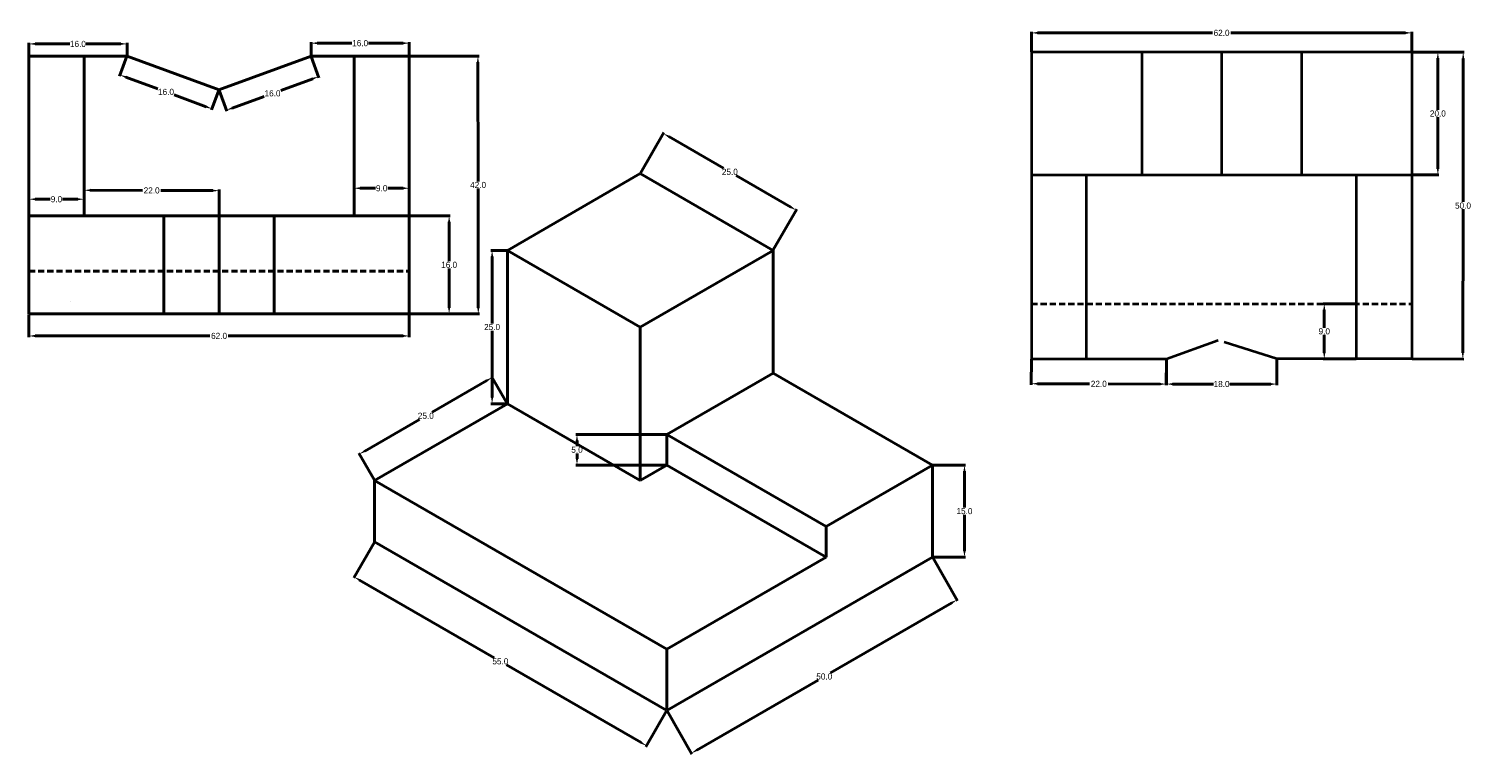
# Model space of a CAD drawing. Header units: millimetres. Extents: x -7 to 228, y -89 to 29.
import ezdxf

# ---------------------------------------------------------------- set-up
doc = ezdxf.new("R2010")
doc.units = ezdxf.units.MM
doc.header["$MEASUREMENT"] = 0
doc.linetypes.add('DASHEDX2', pattern=[1.5, 1, -0.5])
doc.layers.add('Layer1', color=2, linetype='Continuous', lineweight=40)
doc.layers.add('Layer2', color=2, linetype='DASHEDX2', lineweight=30)
doc.dimstyles.get("Standard").update_dxf_attribs({"dimtxt": 1, "dimasz": 1, "dimexe": 0.18, "dimexo": 0.0625, "dimgap": 0.09, "dimtad": 0, "dimtih": 1, "dimtoh": 1, "dimdec": 1, "dimzin": 0, "dimdsep": 46, "dimtxsty": 'Standard', "dimcen": 0.09, "dimclre": 4, "dimadec": 0, "dimazin": 0, "dimtfac": 1, "dimtdec": 1, "dimtofl": 0, "dimtmove": 0, "dimatfit": 3, "dimfxl": 1, "dimtolj": 1, "dimtzin": 0, "dimlwd": 40, "dimlwe": 40, "dimarcsym": 0})

# ---------------------------------------------------------------- blocks, each defined once
blk = doc.blocks.new('*D4')
at = {"layer": 'Defpoints', "color": 0, "lineweight": 40}
for p in [(-7.09, -17.06), (54.91, -17.06), (54.91, -20.65)]:
    blk.add_point(p, dxfattribs=at)
at = {"layer": 'Layer1', "color": 4, "lineweight": 40}
for p, q in [((-7.09, -17.13), (-7.09, -20.83)), ((54.91, -17.13), (54.91, -20.83))]:
    blk.add_line(p, q, dxfattribs=at)
at = {"layer": 'Layer1', "color": 0, "lineweight": 40}
for p, q in [((-6.09, -20.65), (22.4, -20.65)), ((53.91, -20.65), (25.41, -20.65))]:
    blk.add_line(p, q, dxfattribs=at)
for points in [[(-6.09, -20.48), (-6.09, -20.82), (-7.09, -20.65)], [(53.91, -20.48), (53.91, -20.82), (54.91, -20.65)]]:
    blk.add_solid(points, dxfattribs=at)
at = {"layer": 'Layer1', "color": 0, "lineweight": 40, "insert": (23.91, -20.65), "char_height": 1, "attachment_point": 5}
blk.add_mtext('\\A1;62.0', dxfattribs=at)
blk = doc.blocks.new('*D5')
at = {"layer": 'Defpoints', "color": 0, "lineweight": 40}
for p in [(54.91, -1.06), (54.91, -17.06), (61.41, -17.06)]:
    blk.add_point(p, dxfattribs=at)
at = {"layer": 'Layer1', "color": 4, "lineweight": 40}
for p, q in [((54.97, -1.06), (61.59, -1.06)), ((54.97, -17.06), (61.59, -17.06))]:
    blk.add_line(p, q, dxfattribs=at)
at = {"layer": 'Layer1', "color": 0, "lineweight": 40}
for p, q in [((61.41, -2.06), (61.41, -8.47)), ((61.41, -16.06), (61.41, -9.65))]:
    blk.add_line(p, q, dxfattribs=at)
for points in [[(61.24, -2.06), (61.57, -2.06), (61.41, -1.06)], [(61.24, -16.06), (61.57, -16.06), (61.41, -17.06)]]:
    blk.add_solid(points, dxfattribs=at)
at = {"layer": 'Layer1', "color": 0, "lineweight": 40, "insert": (61.41, -9.06), "char_height": 1, "attachment_point": 5}
blk.add_mtext('\\A1;16.0', dxfattribs=at)
blk = doc.blocks.new('*D6')
at = {"layer": 'Defpoints', "color": 0, "lineweight": 40}
for p in [(54.91, 24.94), (54.97, -17.06), (66.16, -17.05)]:
    blk.add_point(p, dxfattribs=at)
at = {"layer": 'Layer1', "color": 4, "lineweight": 40}
for p, q in [((54.97, 24.94), (66.28, 24.95)), ((55.03, -17.06), (66.34, -17.05))]:
    blk.add_line(p, q, dxfattribs=at)
at = {"layer": 'Layer1', "color": 0, "lineweight": 40}
for p, q in [((66.1, 23.95), (66.13, 4.54)), ((66.16, -16.05), (66.13, 3.36))]:
    blk.add_line(p, q, dxfattribs=at)
for points in [[(66.27, 23.95), (65.93, 23.95), (66.1, 24.95)], [(66.33, -16.05), (65.99, -16.05), (66.16, -17.05)]]:
    blk.add_solid(points, dxfattribs=at)
at = {"layer": 'Layer1', "color": 0, "lineweight": 40, "insert": (66.13, 3.95), "char_height": 1, "attachment_point": 5}
blk.add_mtext('\\A1;42.0', dxfattribs=at)
blk = doc.blocks.new('*D7')
at = {"layer": 'Defpoints', "color": 0, "lineweight": 40}
for p in [(1.91, 1.63), (-7.09, -1.06), (1.91, -1.06)]:
    blk.add_point(p, dxfattribs=at)
at = {"layer": 'Layer1', "color": 4, "lineweight": 40}
for p, q in [((-7.09, -1), (-7.09, 1.81)), ((1.91, -1), (1.91, 1.81))]:
    blk.add_line(p, q, dxfattribs=at)
at = {"layer": 'Layer1', "color": 0, "lineweight": 40}
for p, q in [((-6.09, 1.63), (-3.6, 1.63)), ((0.91, 1.63), (-1.59, 1.63))]:
    blk.add_line(p, q, dxfattribs=at)
for points in [[(-6.09, 1.8), (-6.09, 1.47), (-7.09, 1.63)], [(0.91, 1.8), (0.91, 1.47), (1.91, 1.63)]]:
    blk.add_solid(points, dxfattribs=at)
at = {"layer": 'Layer1', "color": 0, "lineweight": 40, "insert": (-2.59, 1.63), "char_height": 1, "attachment_point": 5}
blk.add_mtext('\\A1;9.0', dxfattribs=at)
blk = doc.blocks.new('*D9')
at = {"layer": 'Defpoints', "color": 0, "lineweight": 40}
for p in [(45.91, 3.42), (45.91, -1.06), (54.91, -1.06)]:
    blk.add_point(p, dxfattribs=at)
at = {"layer": 'Layer1', "color": 4, "lineweight": 40}
for p, q in [((45.91, -1), (45.91, 3.6)), ((54.91, -1), (54.91, 3.6))]:
    blk.add_line(p, q, dxfattribs=at)
at = {"layer": 'Layer1', "color": 0, "lineweight": 40}
for p, q in [((46.91, 3.42), (49.4, 3.42)), ((53.91, 3.42), (51.41, 3.42))]:
    blk.add_line(p, q, dxfattribs=at)
for points in [[(46.91, 3.59), (46.91, 3.25), (45.91, 3.42)], [(53.91, 3.59), (53.91, 3.25), (54.91, 3.42)]]:
    blk.add_solid(points, dxfattribs=at)
at = {"layer": 'Layer1', "color": 0, "lineweight": 40, "insert": (50.41, 3.42), "char_height": 1, "attachment_point": 5}
blk.add_mtext('\\A1;9.0', dxfattribs=at)
blk = doc.blocks.new('*D10')
at = {"layer": 'Defpoints', "color": 0, "lineweight": 40}
for p in [(23.92, 3.03), (1.91, -1), (23.91, -1.06)]:
    blk.add_point(p, dxfattribs=at)
at = {"layer": 'Layer1', "color": 4, "lineweight": 40}
for p, q in [((1.91, -0.94), (1.92, 3.27)), ((23.91, -1), (23.92, 3.21))]:
    blk.add_line(p, q, dxfattribs=at)
at = {"layer": 'Layer1', "color": 0, "lineweight": 40}
for p, q in [((2.92, 3.09), (11.41, 3.06)), ((22.92, 3.03), (14.42, 3.06))]:
    blk.add_line(p, q, dxfattribs=at)
for points in [[(2.92, 3.26), (2.92, 2.92), (1.92, 3.09)], [(22.92, 3.2), (22.92, 2.87), (23.92, 3.03)]]:
    blk.add_solid(points, dxfattribs=at)
at = {"layer": 'Layer1', "color": 0, "lineweight": 40, "insert": (12.92, 3.06), "char_height": 1, "attachment_point": 5}
blk.add_mtext('\\A1;22.0', dxfattribs=at)
blk = doc.blocks.new('*D12')
at = {"layer": 'Defpoints', "color": 0, "lineweight": 40}
for p in [(8.91, 26.94), (-7.09, 24.94), (8.91, 24.94)]:
    blk.add_point(p, dxfattribs=at)
at = {"layer": 'Layer1', "color": 4, "lineweight": 40}
for p, q in [((-7.09, 25), (-7.09, 27.12)), ((8.91, 25), (8.91, 27.12))]:
    blk.add_line(p, q, dxfattribs=at)
at = {"layer": 'Layer1', "color": 0, "lineweight": 40}
for p, q in [((-6.09, 26.94), (-0.43, 26.94)), ((7.91, 26.94), (2.25, 26.94))]:
    blk.add_line(p, q, dxfattribs=at)
for points in [[(-6.09, 27.11), (-6.09, 26.78), (-7.09, 26.94)], [(7.91, 27.11), (7.91, 26.78), (8.91, 26.94)]]:
    blk.add_solid(points, dxfattribs=at)
at = {"layer": 'Layer1', "color": 0, "lineweight": 40, "insert": (0.91, 26.94), "char_height": 1, "attachment_point": 5}
blk.add_mtext('\\A1;16.0', dxfattribs=at)
blk = doc.blocks.new('*D13')
at = {"layer": 'Defpoints', "color": 0, "lineweight": 40}
for p in [(38.91, 27.06), (38.91, 24.94), (54.91, 24.94)]:
    blk.add_point(p, dxfattribs=at)
at = {"layer": 'Layer1', "color": 4, "lineweight": 40}
for p, q in [((38.91, 25), (38.91, 27.24)), ((54.91, 25), (54.91, 27.24))]:
    blk.add_line(p, q, dxfattribs=at)
at = {"layer": 'Layer1', "color": 0, "lineweight": 40}
for p, q in [((39.91, 27.06), (45.57, 27.06)), ((53.91, 27.06), (48.25, 27.06))]:
    blk.add_line(p, q, dxfattribs=at)
for points in [[(39.91, 27.23), (39.91, 26.89), (38.91, 27.06)], [(53.91, 27.23), (53.91, 26.89), (54.91, 27.06)]]:
    blk.add_solid(points, dxfattribs=at)
at = {"layer": 'Layer1', "color": 0, "lineweight": 40, "insert": (46.91, 27.06), "char_height": 1, "attachment_point": 5}
blk.add_mtext('\\A1;16.0', dxfattribs=at)
blk = doc.blocks.new('*D14')
at = {"layer": 'Defpoints', "color": 0, "lineweight": 40}
for p in [(8.91, 25), (23.91, 19.48), (22.76, 16.36)]:
    blk.add_point(p, dxfattribs=at)
at = {"layer": 'Layer1', "color": 4, "lineweight": 40}
for p, q in [((8.88, 24.94), (7.7, 21.71)), ((23.88, 19.42), (22.7, 16.19))]:
    blk.add_line(p, q, dxfattribs=at)
at = {"layer": 'Layer1', "color": 0, "lineweight": 40}
for p, q in [((8.7, 21.54), (13.92, 19.61)), ((21.82, 16.7), (16.6, 18.63))]:
    blk.add_line(p, q, dxfattribs=at)
for points in [[(8.75, 21.69), (8.64, 21.38), (7.76, 21.88)], [(21.88, 16.86), (21.76, 16.55), (22.76, 16.36)]]:
    blk.add_solid(points, dxfattribs=at)
at = {"layer": 'Layer1', "color": 0, "lineweight": 40, "insert": (15.26, 19.12), "char_height": 1, "attachment_point": 5}
blk.add_mtext('\\A1;16.0', dxfattribs=at)
blk = doc.blocks.new('*D15')
at = {"layer": 'Defpoints', "color": 0, "lineweight": 40}
for p in [(38.91, 24.94), (23.91, 19.48), (25.12, 16.15)]:
    blk.add_point(p, dxfattribs=at)
at = {"layer": 'Layer1', "color": 4, "lineweight": 40}
for p, q in [((38.93, 24.88), (40.18, 21.44)), ((23.93, 19.42), (25.18, 15.98))]:
    blk.add_line(p, q, dxfattribs=at)
at = {"layer": 'Layer1', "color": 0, "lineweight": 40}
for p, q in [((39.18, 21.26), (33.96, 19.36)), ((26.06, 16.49), (31.28, 18.39))]:
    blk.add_line(p, q, dxfattribs=at)
for points in [[(39.12, 21.42), (39.24, 21.11), (40.12, 21.61)], [(26, 16.64), (26.12, 16.33), (25.12, 16.15)]]:
    blk.add_solid(points, dxfattribs=at)
at = {"layer": 'Layer1', "color": 0, "lineweight": 40, "insert": (32.62, 18.88), "char_height": 1, "attachment_point": 5}
blk.add_mtext('\\A1;16.0', dxfattribs=at)
blk = doc.blocks.new('*D16')
at = {"layer": 'Defpoints', "color": 0, "lineweight": 40}
for p in [(218.31, 28.74), (156.31, 25.6), (218.31, 25.6)]:
    blk.add_point(p, dxfattribs=at)
at = {"layer": 'Layer1', "color": 4, "lineweight": 40}
for p, q in [((156.31, 25.66), (156.31, 28.92)), ((218.31, 25.66), (218.31, 28.92))]:
    blk.add_line(p, q, dxfattribs=at)
at = {"layer": 'Layer1', "color": 0, "lineweight": 40}
for p, q in [((157.31, 28.74), (185.81, 28.74)), ((217.31, 28.74), (188.82, 28.74))]:
    blk.add_line(p, q, dxfattribs=at)
for points in [[(157.31, 28.91), (157.31, 28.57), (156.31, 28.74)], [(217.31, 28.91), (217.31, 28.57), (218.31, 28.74)]]:
    blk.add_solid(points, dxfattribs=at)
at = {"layer": 'Layer1', "color": 0, "lineweight": 35, "insert": (187.31, 28.74), "char_height": 1, "attachment_point": 5}
blk.add_mtext('\\A1;62.0', dxfattribs=at)
blk = doc.blocks.new('*D17')
at = {"layer": 'Defpoints', "color": 0, "lineweight": 40}
for p in [(218.31, 25.6), (218.31, 5.6), (222.56, 5.6)]:
    blk.add_point(p, dxfattribs=at)
at = {"layer": 'Layer1', "color": 4, "lineweight": 40}
for p, q in [((218.37, 25.6), (222.74, 25.6)), ((218.37, 5.6), (222.74, 5.6))]:
    blk.add_line(p, q, dxfattribs=at)
at = {"layer": 'Layer1', "color": 0, "lineweight": 40}
for p, q in [((222.56, 24.6), (222.56, 16.19)), ((222.56, 6.6), (222.56, 15.01))]:
    blk.add_line(p, q, dxfattribs=at)
for points in [[(222.4, 24.6), (222.73, 24.6), (222.56, 25.6)], [(222.4, 6.6), (222.73, 6.6), (222.56, 5.6)]]:
    blk.add_solid(points, dxfattribs=at)
at = {"layer": 'Layer1', "color": 0, "lineweight": 35, "insert": (222.56, 15.6), "char_height": 1, "attachment_point": 5}
blk.add_mtext('\\A1;20.0', dxfattribs=at)
blk = doc.blocks.new('*D21')
at = {"layer": 'Defpoints', "color": 0, "lineweight": 40}
for p in [(218.37, 25.6), (218.31, -24.4), (226.63, -24.41)]:
    blk.add_point(p, dxfattribs=at)
at = {"layer": 'Layer1', "color": 4, "lineweight": 40}
for p, q in [((218.44, 25.6), (226.87, 25.59)), ((218.37, -24.4), (226.81, -24.41))]:
    blk.add_line(p, q, dxfattribs=at)
at = {"layer": 'Layer1', "color": 0, "lineweight": 40}
for p, q in [((226.69, 24.59), (226.66, 1.18)), ((226.63, -23.41), (226.66, 0))]:
    blk.add_line(p, q, dxfattribs=at)
for points in [[(226.52, 24.59), (226.86, 24.59), (226.69, 25.59)], [(226.46, -23.41), (226.8, -23.41), (226.63, -24.41)]]:
    blk.add_solid(points, dxfattribs=at)
at = {"layer": 'Layer1', "color": 0, "lineweight": 35, "insert": (226.66, 0.59), "char_height": 1, "attachment_point": 5}
blk.add_mtext('\\A1;50.0', dxfattribs=at)
blk = doc.blocks.new('*D24')
at = {"layer": 'Defpoints', "color": 0, "lineweight": 40}
for p in [(178.31, -24.4), (196.31, -24.4), (196.31, -28.49)]:
    blk.add_point(p, dxfattribs=at)
at = {"layer": 'Layer1', "color": 4, "lineweight": 40}
for p, q in [((178.31, -24.46), (178.31, -28.67)), ((196.31, -24.46), (196.31, -28.67))]:
    blk.add_line(p, q, dxfattribs=at)
at = {"layer": 'Layer1', "color": 0, "lineweight": 40}
for p, q in [((179.31, -28.49), (185.97, -28.49)), ((195.31, -28.49), (188.65, -28.49))]:
    blk.add_line(p, q, dxfattribs=at)
for points in [[(179.31, -28.33), (179.31, -28.66), (178.31, -28.49)], [(195.31, -28.33), (195.31, -28.66), (196.31, -28.49)]]:
    blk.add_solid(points, dxfattribs=at)
at = {"layer": 'Layer1', "color": 0, "lineweight": 35, "insert": (187.31, -28.49), "char_height": 1, "attachment_point": 5}
blk.add_mtext('\\A1;18.0', dxfattribs=at)
blk = doc.blocks.new('*D26')
at = {"layer": 'Defpoints', "color": 0, "lineweight": 40}
for p in [(156.31, -24.4), (178.31, -24.46), (178.3, -28.49)]:
    blk.add_point(p, dxfattribs=at)
at = {"layer": 'Layer1', "color": 4, "lineweight": 40}
for p, q in [((156.31, -24.46), (156.3, -28.61)), ((178.31, -24.52), (178.3, -28.67))]:
    blk.add_line(p, q, dxfattribs=at)
at = {"layer": 'Layer1', "color": 0, "lineweight": 40}
for p, q in [((157.3, -28.43), (165.79, -28.46)), ((177.3, -28.49), (168.81, -28.46))]:
    blk.add_line(p, q, dxfattribs=at)
for points in [[(157.3, -28.27), (157.3, -28.6), (156.3, -28.43)], [(177.3, -28.32), (177.3, -28.66), (178.3, -28.49)]]:
    blk.add_solid(points, dxfattribs=at)
at = {"layer": 'Layer1', "color": 0, "lineweight": 35, "insert": (167.3, -28.46), "char_height": 1, "attachment_point": 5}
blk.add_mtext('\\A1;22.0', dxfattribs=at)
blk = doc.blocks.new('*D27')
at = {"layer": 'Defpoints', "color": 0, "lineweight": 40}
for p in [(209.31, -15.4), (204.05, -24.4), (209.31, -24.4)]:
    blk.add_point(p, dxfattribs=at)
at = {"layer": 'Layer1', "color": 4, "lineweight": 40}
for p, q in [((209.25, -15.4), (203.87, -15.4)), ((209.25, -24.4), (203.87, -24.4))]:
    blk.add_line(p, q, dxfattribs=at)
at = {"layer": 'Layer1', "color": 0, "lineweight": 40}
for p, q in [((204.05, -16.4), (204.05, -19.31)), ((204.05, -23.4), (204.05, -20.49))]:
    blk.add_line(p, q, dxfattribs=at)
for points in [[(203.88, -16.4), (204.21, -16.4), (204.05, -15.4)], [(203.88, -23.4), (204.21, -23.4), (204.05, -24.4)]]:
    blk.add_solid(points, dxfattribs=at)
at = {"layer": 'Layer1', "color": 0, "lineweight": 35, "insert": (204.05, -19.9), "char_height": 1, "attachment_point": 5}
blk.add_mtext('\\A1;9.0', dxfattribs=at)
blk = doc.blocks.new('*D28')
at = {"layer": 'Defpoints', "color": 0, "lineweight": 40}
for p in [(92.56, 5.8), (117.98, -0.16), (114.21, -6.7)]:
    blk.add_point(p, dxfattribs=at)
at = {"layer": 'Layer1', "color": 4, "lineweight": 40}
for p, q in [((92.59, 5.86), (96.42, 12.5)), ((114.24, -6.64), (118.07, 0))]:
    blk.add_line(p, q, dxfattribs=at)
at = {"layer": 'Layer1', "color": 0, "lineweight": 40}
for p, q in [((97.2, 11.84), (106.13, 6.68)), ((117.12, 0.34), (108.18, 5.5))]:
    blk.add_line(p, q, dxfattribs=at)
for points in [[(97.28, 11.99), (97.11, 11.7), (96.33, 12.34)], [(117.2, 0.49), (117.03, 0.2), (117.98, -0.16)]]:
    blk.add_solid(points, dxfattribs=at)
at = {"layer": 'Layer1', "color": 0, "lineweight": 40, "insert": (107.16, 6.09), "char_height": 1, "attachment_point": 5}
blk.add_mtext('\\A1;25.0', dxfattribs=at)
blk = doc.blocks.new('*D30')
at = {"layer": 'Defpoints', "color": 0, "lineweight": 40}
for p in [(140.19, -41.7), (140.19, -56.7), (145.4, -56.7)]:
    blk.add_point(p, dxfattribs=at)
at = {"layer": 'Layer1', "color": 4, "lineweight": 40}
for p, q in [((140.25, -41.7), (145.58, -41.7)), ((140.25, -56.7), (145.58, -56.7))]:
    blk.add_line(p, q, dxfattribs=at)
at = {"layer": 'Layer1', "color": 0, "lineweight": 40}
for p, q in [((145.4, -42.7), (145.4, -48.61)), ((145.4, -55.7), (145.4, -49.79))]:
    blk.add_line(p, q, dxfattribs=at)
for points in [[(145.24, -42.7), (145.57, -42.7), (145.4, -41.7)], [(145.24, -55.7), (145.57, -55.7), (145.4, -56.7)]]:
    blk.add_solid(points, dxfattribs=at)
at = {"layer": 'Layer1', "color": 0, "lineweight": 40, "insert": (145.4, -49.2), "char_height": 1, "attachment_point": 5}
blk.add_mtext('\\A1;15.0', dxfattribs=at)
blk = doc.blocks.new('*D31')
at = {"layer": 'Defpoints', "color": 0, "lineweight": 40}
for p in [(70.9, -6.7), (68.41, -31.7), (70.9, -31.7)]:
    blk.add_point(p, dxfattribs=at)
at = {"layer": 'Layer1', "color": 4, "lineweight": 40}
for p, q in [((70.84, -6.7), (68.23, -6.7)), ((70.84, -31.7), (68.23, -31.7))]:
    blk.add_line(p, q, dxfattribs=at)
at = {"layer": 'Layer1', "color": 0, "lineweight": 40}
for p, q in [((68.41, -7.7), (68.41, -18.61)), ((68.41, -30.7), (68.41, -19.79))]:
    blk.add_line(p, q, dxfattribs=at)
for points in [[(68.25, -7.7), (68.58, -7.7), (68.41, -6.7)], [(68.25, -30.7), (68.58, -30.7), (68.41, -31.7)]]:
    blk.add_solid(points, dxfattribs=at)
at = {"layer": 'Layer1', "color": 0, "lineweight": 40, "insert": (68.41, -19.2), "char_height": 1, "attachment_point": 5}
blk.add_mtext('\\A1;25.0', dxfattribs=at)
blk = doc.blocks.new('*D32')
at = {"layer": 'Defpoints', "color": 0, "lineweight": 40}
for p in [(70.9, -31.7), (46.78, -39.91), (49.25, -44.2)]:
    blk.add_point(p, dxfattribs=at)
at = {"layer": 'Layer1', "color": 0, "lineweight": 40}
for p, q in [((67.56, -27.91), (58.63, -33.07)), ((47.65, -39.41), (56.58, -34.25))]:
    blk.add_line(p, q, dxfattribs=at)
at = {"layer": 'Layer1', "color": 4, "lineweight": 40}
for p, q in [((70.87, -31.64), (68.34, -27.26)), ((49.22, -44.14), (46.69, -39.76))]:
    blk.add_line(p, q, dxfattribs=at)
at = {"layer": 'Layer1', "color": 0, "lineweight": 40}
for points in [[(67.48, -27.77), (67.65, -28.06), (68.43, -27.41)], [(47.56, -39.27), (47.73, -39.56), (46.78, -39.91)]]:
    blk.add_solid(points, dxfattribs=at)
at = {"layer": 'Layer1', "color": 0, "lineweight": 40, "insert": (57.61, -33.66), "char_height": 1, "attachment_point": 5}
blk.add_mtext('\\A1;25.0', dxfattribs=at)
blk = doc.blocks.new('*D33')
at = {"layer": 'Defpoints', "color": 0, "lineweight": 40}
for p in [(49.25, -54.2), (96.89, -81.7), (93.57, -87.43)]:
    blk.add_point(p, dxfattribs=at)
at = {"layer": 'Layer1', "color": 4, "lineweight": 40}
for p, q in [((49.22, -54.25), (45.85, -60.09)), ((96.85, -81.75), (93.48, -87.59))]:
    blk.add_line(p, q, dxfattribs=at)
at = {"layer": 'Layer1', "color": 0, "lineweight": 40}
for p, q in [((46.81, -60.43), (68.74, -73.09)), ((92.71, -86.93), (70.78, -74.27))]:
    blk.add_line(p, q, dxfattribs=at)
for points in [[(46.89, -60.29), (46.72, -60.58), (45.94, -59.93)], [(92.79, -86.79), (92.62, -87.08), (93.57, -87.43)]]:
    blk.add_solid(points, dxfattribs=at)
at = {"layer": 'Layer1', "color": 0, "lineweight": 40, "insert": (69.76, -73.68), "char_height": 1, "attachment_point": 5}
blk.add_mtext('\\A1;55.0', dxfattribs=at)
blk = doc.blocks.new('*D34')
at = {"layer": 'Defpoints', "color": 0, "lineweight": 40}
for p in [(140.19, -56.7), (144.2, -63.65), (96.89, -81.7)]:
    blk.add_point(p, dxfattribs=at)
at = {"layer": 'Layer1', "color": 4, "lineweight": 40}
for p, q in [((140.22, -56.75), (144.29, -63.8)), ((96.92, -81.75), (100.99, -88.8))]:
    blk.add_line(p, q, dxfattribs=at)
at = {"layer": 'Layer1', "color": 0, "lineweight": 40}
for p, q in [((143.33, -64.15), (123.57, -75.56)), ((101.76, -88.15), (121.53, -76.74))]:
    blk.add_line(p, q, dxfattribs=at)
for points in [[(143.25, -64), (143.42, -64.29), (144.2, -63.65)], [(101.68, -88), (101.85, -88.29), (100.9, -88.65)]]:
    blk.add_solid(points, dxfattribs=at)
at = {"layer": 'Layer1', "color": 0, "lineweight": 40, "insert": (122.55, -76.15), "char_height": 1, "attachment_point": 5}
blk.add_mtext('\\A1;50.0', dxfattribs=at)
blk = doc.blocks.new('*D35')
at = {"layer": 'Defpoints', "color": 0, "lineweight": 40}
for p in [(96.89, -36.7), (82.25, -41.7), (96.89, -41.7)]:
    blk.add_point(p, dxfattribs=at)
at = {"layer": 'Layer1', "color": 4, "lineweight": 40}
for p, q in [((96.82, -36.7), (82.07, -36.7)), ((96.82, -41.7), (82.07, -41.7))]:
    blk.add_line(p, q, dxfattribs=at)
at = {"layer": 'Layer1', "color": 0, "lineweight": 40}
for p, q in [((82.25, -37.7), (82.25, -38.61)), ((82.25, -40.7), (82.25, -39.79))]:
    blk.add_line(p, q, dxfattribs=at)
for points in [[(82.08, -37.7), (82.41, -37.7), (82.25, -36.7)], [(82.08, -40.7), (82.41, -40.7), (82.25, -41.7)]]:
    blk.add_solid(points, dxfattribs=at)
at = {"layer": 'Layer1', "color": 0, "lineweight": 40, "insert": (82.25, -39.2), "char_height": 1, "attachment_point": 5}
blk.add_mtext('\\A1;5.0', dxfattribs=at)

msp = doc.modelspace()

# ---------------------------------------------------------------- linework, layer by layer
at = {"layer": 'Layer1', "color": 0, "lineweight": 40}
for p, q in [((-7.09, 24.94), (-7.09, 24.94)), ((-7.09, 24.94), (-7.09, -1.06)), ((-7.09, 24.94), (1.91, 24.94)), ((1.91, 24.94), (8.91, 24.94)), ((1.91, 24.94), (1.91, -1.06)), ((8.91, 24.94), (8.91, 24.94)), ((8.91, 24.94), (23.94, 19.46)), ((38.91, 24.94), (23.87, 19.46)), ((45.91, 24.94), (38.91, 24.94)), ((54.91, 24.94), (45.91, 24.94)), ((45.91, 24.94), (45.91, -1.06)), ((54.91, -1.06), (54.91, 24.94)), ((54.91, 24.94), (54.91, -17.06)), ((70.9, -6.7), (92.56, 5.8)), ((92.56, 5.8), (114.21, -6.7)), ((-7.09, -1.06), (-7.09, -17.06)), ((-7.09, -1.06), (54.91, -1.06)), ((14.91, -17.06), (14.91, -1.06)), ((23.91, -17.06), (23.91, -1.06)), ((32.91, -17.06), (32.91, -1.06)), ((54.91, -17.06), (54.91, -1.06)), ((54.91, -1.06), (54.91, -1.06)), ((70.9, -31.7), (70.9, -6.7)), ((70.9, -6.7), (92.56, -19.2)), ((92.56, -19.2), (114.21, -6.7)), ((114.21, -26.7), (114.21, -6.7)), ((-0.26, -15.06), (-0.26, -15.06)), ((-7.09, -17.06), (14.91, -17.06)), ((14.91, -17.06), (23.91, -17.06)), ((23.91, -17.06), (32.91, -17.06)), ((32.91, -17.06), (54.91, -17.06)), ((92.56, -44.2), (92.56, -19.2)), ((96.89, -36.7), (114.21, -26.7)), ((114.21, -26.7), (140.19, -41.7)), ((49.25, -44.2), (70.9, -31.7)), ((70.9, -31.7), (92.56, -44.2)), ((96.89, -41.7), (96.89, -36.7)), ((96.89, -36.7), (122.87, -51.7)), ((92.56, -44.2), (96.89, -41.7)), ((96.89, -41.7), (122.87, -56.7)), ((140.19, -41.7), (122.87, -51.7)), ((140.19, -56.7), (140.19, -41.7)), ((140.19, -41.7), (140.19, -56.7)), ((49.25, -54.2), (49.25, -44.2)), ((49.25, -44.2), (96.89, -71.7)), ((122.87, -51.7), (122.87, -56.7)), ((96.89, -81.7), (49.25, -54.2)), ((96.89, -81.7), (140.19, -56.7)), ((96.89, -71.7), (122.87, -56.7)), ((96.89, -81.7), (96.89, -71.7))]:
    msp.add_line(p, q, dxfattribs=at)
at = {"layer": 'Layer1', "color": 0, "lineweight": 35}
for p, q in [((174.31, 25.6), (156.31, 25.6)), ((156.31, 25.6), (156.31, 5.6)), ((187.31, 25.6), (174.31, 25.6)), ((174.31, 25.6), (174.31, 5.6)), ((200.31, 25.6), (187.31, 25.6)), ((187.31, 25.6), (187.31, 5.6)), ((218.31, 25.6), (200.31, 25.6)), ((200.31, 25.6), (200.31, 5.6)), ((218.31, 25.6), (218.31, 9.6)), ((218.31, 9.6), (218.31, 5.6)), ((156.31, 5.6), (218.31, 5.6)), ((156.31, 5.6), (156.31, -15.4)), ((165.31, -24.4), (165.31, 5.6)), ((209.31, -24.4), (209.31, 5.6)), ((218.31, 5.6), (218.31, -15.4)), ((156.31, -15.4), (156.31, -24.4)), ((218.31, -15.4), (218.31, -24.4)), ((178.31, -24.4), (186.77, -21.32)), ((196.31, -24.4), (187.75, -21.64)), ((156.31, -24.4), (165.31, -24.4)), ((165.31, -24.4), (178.31, -24.4)), ((178.31, -24.4), (178.31, -24.4)), ((178.31, -24.4), (178.31, -24.4)), ((209.31, -24.4), (196.31, -24.4)), ((196.31, -24.4), (196.31, -24.4)), ((218.31, -24.4), (209.31, -24.4))]:
    msp.add_line(p, q, dxfattribs=at)
at = {"layer": 'Layer2', "color": 0, "lineweight": 40}
msp.add_line((-7.09, -10.11), (54.91, -10.11), dxfattribs=at)
at = {"layer": 'Layer2', "color": 0, "lineweight": 35}
msp.add_line((156.31, -15.4), (218.31, -15.4), dxfattribs=at)

# ---------------------------------------------------------------- dimensions: what is measured, and where the dimension line sits
at = {"layer": 'Layer1', "color": 0, "lineweight": 35}
for p1, p2, distance, picture, middle in [((156.31, 25.6), (218.31, 25.6), 3.14, '*D16', (187.31, 28.74)), ((218.31, 25.6), (218.31, 5.6), 4.25, '*D17', (222.56, 15.6)), ((218.37, 25.6), (218.31, -24.4), 8.32, '*D21', (226.66, 0.59)), ((209.31, -15.4), (209.31, -24.4), -5.27, '*D27', (204.05, -19.9)), ((156.31, -24.4), (178.31, -24.46), -4.03, '*D26', (167.3, -28.46)), ((178.31, -24.4), (196.31, -24.4), -4.09, '*D24', (187.31, -28.49))]:
    dim = msp.add_aligned_dim(p1=p1, p2=p2, distance=distance, dimstyle='Standard', dxfattribs=at)
    dim.commit()
    dim.dimension.update_dxf_attribs({"geometry": picture, "text_midpoint": middle})
at = {"layer": 'Layer1', "color": 0, "lineweight": 40}
for p1, p2, distance, picture, middle in [((-7.09, 24.94), (8.91, 24.94), 2.01, '*D12', (0.91, 26.94)), ((54.91, 24.94), (38.91, 24.94), -2.12, '*D13', (46.91, 27.06)), ((8.91, 25), (23.91, 19.48), -3.32, '*D14', (15.26, 19.12)), ((38.91, 24.94), (23.91, 19.48), 3.54, '*D15', (32.62, 18.88)), ((54.91, 24.94), (54.97, -17.06), 11.19, '*D6', (66.13, 3.95)), ((92.56, 5.8), (114.21, -6.7), 7.55, '*D28', (107.16, 6.09)), ((1.91, -1), (23.91, -1.06), 4.09, '*D10', (12.92, 3.06)), ((54.91, -1.06), (45.91, -1.06), -4.48, '*D9', (50.41, 3.42)), ((-7.09, -1.06), (1.91, -1.06), 2.7, '*D7', (-2.59, 1.63)), ((54.91, -1.06), (54.91, -17.06), 6.5, '*D5', (61.41, -9.06)), ((70.9, -6.7), (70.9, -31.7), -2.49, '*D31', (68.41, -19.2)), ((-7.09, -17.06), (54.91, -17.06), -3.59, '*D4', (23.91, -20.65)), ((70.9, -31.7), (49.25, -44.2), -4.95, '*D32', (57.61, -33.66)), ((96.89, -36.7), (96.89, -41.7), -14.64, '*D35', (82.25, -39.2)), ((140.19, -41.7), (140.19, -56.7), 5.22, '*D30', (145.4, -49.2)), ((49.25, -54.2), (96.89, -81.7), -6.62, '*D33', (69.76, -73.68)), ((96.89, -81.7), (140.19, -56.7), -8.03, '*D34', (122.55, -76.15))]:
    dim = msp.add_aligned_dim(p1=p1, p2=p2, distance=distance, dimstyle='Standard', dxfattribs=at)
    dim.commit()
    dim.dimension.update_dxf_attribs({"geometry": picture, "text_midpoint": middle})

doc.saveas('drawing.dxf')
